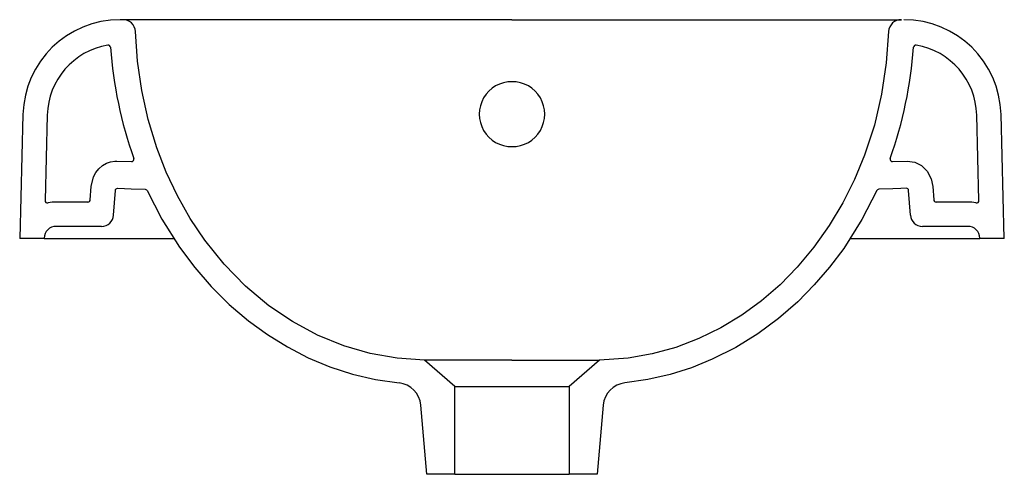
# Model space of a CAD drawing. Header units: millimetres. Extents: x 4173.138 to 4173.542, y 2360.395 to 2360.582.
import ezdxf

# ---------------------------------------------------------------- set-up
doc = ezdxf.new("R2010")
doc.units = ezdxf.units.MM
doc.layers.add('SANINDUSA', color=3, linetype='Continuous')

msp = doc.modelspace()

# ---------------------------------------------------------------- linework, layer by layer
at = {"layer": 'SANINDUSA'}
for p, q in [((4173.179991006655, 2360.581847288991), (4173.17902840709, 2360.581847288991)), ((4173.340062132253, 2360.581847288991), (4173.179991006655, 2360.581847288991)), ((4173.340062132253, 2360.581847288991), (4173.500133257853, 2360.581847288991)), ((4173.139042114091, 2360.542894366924), (4173.137705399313, 2360.491847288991)), ((4173.149038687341, 2360.54263259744), (4173.148117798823, 2360.507465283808)), ((4173.532006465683, 2360.507465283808), (4173.531085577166, 2360.54263259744)), ((4173.542418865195, 2360.491847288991), (4173.541082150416, 2360.542894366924)), ((4173.177599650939, 2360.52370944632), (4173.1836567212, 2360.523474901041)), ((4173.496467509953, 2360.523474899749), (4173.502524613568, 2360.52370944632)), ((4173.166731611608, 2360.507777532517), (4173.167115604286, 2360.513268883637)), ((4173.513008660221, 2360.513268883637), (4173.513392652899, 2360.507777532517)), ((4173.165734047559, 2360.506847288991), (4173.152708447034, 2360.506847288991)), ((4173.527415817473, 2360.506847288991), (4173.514390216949, 2360.506847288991)), ((4173.171329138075, 2360.496847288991), (4173.152708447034, 2360.496847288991)), ((4173.527415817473, 2360.496847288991), (4173.508795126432, 2360.496847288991)), ((4173.147705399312, 2360.491847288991), (4173.137705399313, 2360.491847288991)), ((4173.147705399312, 2360.491847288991), (4173.147711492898, 2360.492021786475)), ((4173.147705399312, 2360.491847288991), (4173.201126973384, 2360.491847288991)), ((4173.479012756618, 2360.491847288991), (4173.532418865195, 2360.491847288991)), ((4173.532412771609, 2360.492021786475), (4173.532418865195, 2360.491847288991)), ((4173.542418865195, 2360.491847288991), (4173.532418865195, 2360.491847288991)), ((4173.316562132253, 2360.430981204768), (4173.304056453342, 2360.441852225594)), ((4173.376067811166, 2360.441852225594), (4173.363562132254, 2360.430981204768)), ((4173.316562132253, 2360.430981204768), (4173.363562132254, 2360.430981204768)), ((4173.316562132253, 2360.394847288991), (4173.316562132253, 2360.430981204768)), ((4173.363562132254, 2360.430981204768), (4173.363562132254, 2360.394847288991)), ((4173.305062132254, 2360.394847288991), (4173.302568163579, 2360.42335348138)), ((4173.377556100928, 2360.42335348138), (4173.375062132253, 2360.394847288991)), ((4173.316562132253, 2360.394847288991), (4173.305062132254, 2360.394847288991)), ((4173.316562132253, 2360.394847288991), (4173.363562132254, 2360.394847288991)), ((4173.375062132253, 2360.394847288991), (4173.363562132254, 2360.394847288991))]:
    msp.add_line(p, q, dxfattribs=at)
at = {"layer": 'SANINDUSA', "flags": 128}
for points in [[(4173.304056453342, 2360.441852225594), (4173.292822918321, 2360.442588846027), (4173.281701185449, 2360.444542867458), (4173.270881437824, 2360.447661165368), (4173.260081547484, 2360.452087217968), (4173.249776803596, 2360.457641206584), (4173.24011251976, 2360.464195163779), (4173.230488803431, 2360.472275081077), (4173.2216963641, 2360.481299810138), (4173.213820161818, 2360.491099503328), (4173.20782983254, 2360.500025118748), (4173.202519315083, 2360.50940579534), (4173.19790923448, 2360.519153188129), (4173.194020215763, 2360.529178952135), (4173.190481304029, 2360.540827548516), (4173.187843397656, 2360.552749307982), (4173.186111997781, 2360.564837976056), (4173.185292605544, 2360.576987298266)], [(4173.494831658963, 2360.576987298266), (4173.493926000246, 2360.564043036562), (4173.491983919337, 2360.551170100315), (4173.489012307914, 2360.538497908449), (4173.485018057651, 2360.52615587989), (4173.480891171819, 2360.516167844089), (4173.476025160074, 2360.506464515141), (4173.470447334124, 2360.497138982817), (4173.464185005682, 2360.488284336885), (4173.457265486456, 2360.479993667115), (4173.45023984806, 2360.472840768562), (4173.442640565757, 2360.466248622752), (4173.43452929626, 2360.460305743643), (4173.425967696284, 2360.4551006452), (4173.416918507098, 2360.450671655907), (4173.407458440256, 2360.447078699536), (4173.397708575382, 2360.444381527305), (4173.387789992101, 2360.44263989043), (4173.376067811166, 2360.441852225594)], [(4173.167115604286, 2360.513268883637), (4173.168064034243, 2360.517174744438), (4173.169000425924, 2360.518928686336), (4173.170264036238, 2360.520541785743), (4173.171703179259, 2360.521821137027), (4173.173415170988, 2360.522843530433), (4173.175042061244, 2360.523431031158), (4173.176815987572, 2360.523704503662), (4173.177599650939, 2360.52370944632)], [(4173.502524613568, 2360.52370944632), (4173.505579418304, 2360.523287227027), (4173.508321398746, 2360.521893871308), (4173.51066194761, 2360.519589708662), (4173.512378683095, 2360.516352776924), (4173.513008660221, 2360.513268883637)], [(4173.340062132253, 2360.441860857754), (4173.334930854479, 2360.441861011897), (4173.329799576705, 2360.441861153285), (4173.32422766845, 2360.441860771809), (4173.31895152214, 2360.441859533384), (4173.314418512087, 2360.441857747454), (4173.310492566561, 2360.44185581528), (4173.307500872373, 2360.441854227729), (4173.305360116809, 2360.441853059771), (4173.304389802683, 2360.441852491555), (4173.304056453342, 2360.441852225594)], [(4173.340062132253, 2360.441860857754), (4173.345193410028, 2360.441861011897), (4173.350324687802, 2360.441861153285), (4173.355896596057, 2360.441860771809), (4173.361172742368, 2360.441859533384), (4173.365705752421, 2360.441857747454), (4173.369631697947, 2360.44185581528), (4173.372623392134, 2360.441854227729), (4173.374764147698, 2360.441853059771), (4173.375734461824, 2360.441852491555), (4173.376067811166, 2360.441852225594)]]:
    msp.add_lwpolyline(points, dxfattribs=at)
for points in [[(4173.176316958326, 2360.501498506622), (4173.177023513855, 2360.511602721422, -0.4056101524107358), (4173.178061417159, 2360.512532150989), (4173.183470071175, 2360.512313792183), (4173.189264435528, 2360.512079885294, -0.2704445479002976), (4173.190113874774, 2360.511537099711), (4173.196105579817, 2360.499855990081), (4173.203410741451, 2360.488260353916), (4173.209634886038, 2360.479949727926), (4173.216453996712, 2360.472082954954), (4173.223828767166, 2360.464739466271), (4173.231719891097, 2360.457998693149), (4173.239512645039, 2360.45231900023), (4173.24773734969, 2360.447229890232), (4173.256327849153, 2360.44279244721), (4173.265217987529, 2360.439067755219), (4173.274483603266, 2360.43606233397), (4173.283984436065, 2360.433837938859), (4173.293621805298, 2360.432430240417)], [(4173.503807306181, 2360.501498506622), (4173.503100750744, 2360.511602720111, 0.4056105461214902), (4173.502062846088, 2360.512532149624), (4173.499881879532, 2360.512444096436), (4173.496654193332, 2360.512313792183), (4173.490859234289, 2360.512079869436, 0.2702020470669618), (4173.490010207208, 2360.511537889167), (4173.483878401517, 2360.499610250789), (4173.476389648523, 2360.487796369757), (4173.470585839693, 2360.480065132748), (4173.46427607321, 2360.472727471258), (4173.457487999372, 2360.465846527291), (4173.449591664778, 2360.458946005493), (4173.44117440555, 2360.452692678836), (4173.432016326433, 2360.447008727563), (4173.42239874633, 2360.442144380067), (4173.413858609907, 2360.438685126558), (4173.405074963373, 2360.435902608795), (4173.395860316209, 2360.433782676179), (4173.386502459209, 2360.432430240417)]]:
    msp.add_lwpolyline(points, format="xyb", dxfattribs=at)
at = {"layer": 'SANINDUSA'}
for centre, radius, start, end in [((4173.17902840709, 2360.541847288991), 0.03999999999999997, 90, 178.5000000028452), ((4173.180164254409, 2360.576714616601), 0.005135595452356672, 3.043631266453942, 91.93322252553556), ((4173.500011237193, 2360.576658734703), 0.005189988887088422, 88.65280771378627, 176.3703384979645), ((4173.501095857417, 2360.541847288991), 0.04000000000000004, 1.49999999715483, 90), ((4173.17902840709, 2360.541847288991), 0.03, 99.90601222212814, 178.5000000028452), ((4173.174039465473, 2360.570414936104), 0.001, 4.00559198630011, 99.90601222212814), ((4173.345169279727, 2360.582398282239), 0.170548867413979, 184.0055919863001, 199.7339962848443), ((4173.334930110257, 2360.582403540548), 0.1705740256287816, 340.2671514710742, 355.9932373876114), ((4173.50608477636, 2360.570414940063), 0.001, 80.09403326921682, 175.9932373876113), ((4173.501095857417, 2360.541847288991), 0.02999999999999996, 1.49999999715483, 80.09403326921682), ((4173.339947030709, 2360.54298074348), 0.01334939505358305, 89.50597654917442, 270.4940234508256), ((4173.340177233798, 2360.54298074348), 0.01334939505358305, 269.5059765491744, 90.4940234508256), ((4173.183695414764, 2360.524474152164), 0.001, 267.7824685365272, 19.73399628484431), ((4173.496428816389, 2360.524474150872), 0.001, 160.2671514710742, 272.2175314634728), ((4173.165734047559, 2360.507847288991), 0.001, 270, 356.0000000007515), ((4173.514390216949, 2360.507847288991), 0.001, 183.9999999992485, 270), ((4173.149117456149, 2360.50743910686), 0.001, 178.5000000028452, 282.9697698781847), ((4173.152708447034, 2360.491847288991), 0.01500000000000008, 90, 102.9697698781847), ((4173.527415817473, 2360.491847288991), 0.015, 77.0302301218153, 90), ((4173.531006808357, 2360.50743910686), 0.001, 257.0302301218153, 1.49999999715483), ((4173.171329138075, 2360.501847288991), 0.005, 270, 356.0000000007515), ((4173.508795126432, 2360.501847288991), 0.00500000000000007, 183.9999999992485, 270), ((4173.152708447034, 2360.491847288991), 0.005000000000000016, 90, 177.9999999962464), ((4173.527415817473, 2360.491847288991), 0.005, 2.000000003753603, 90), ((4173.292602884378, 2360.422478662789), 0.01000360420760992, 5.016943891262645, 84.15397838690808), ((4173.387521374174, 2360.422478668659), 0.01000359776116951, 95.84599112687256, 174.9830866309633)]:
    msp.add_arc(centre, radius, start, end, dxfattribs=at)

doc.saveas('drawing.dxf')
